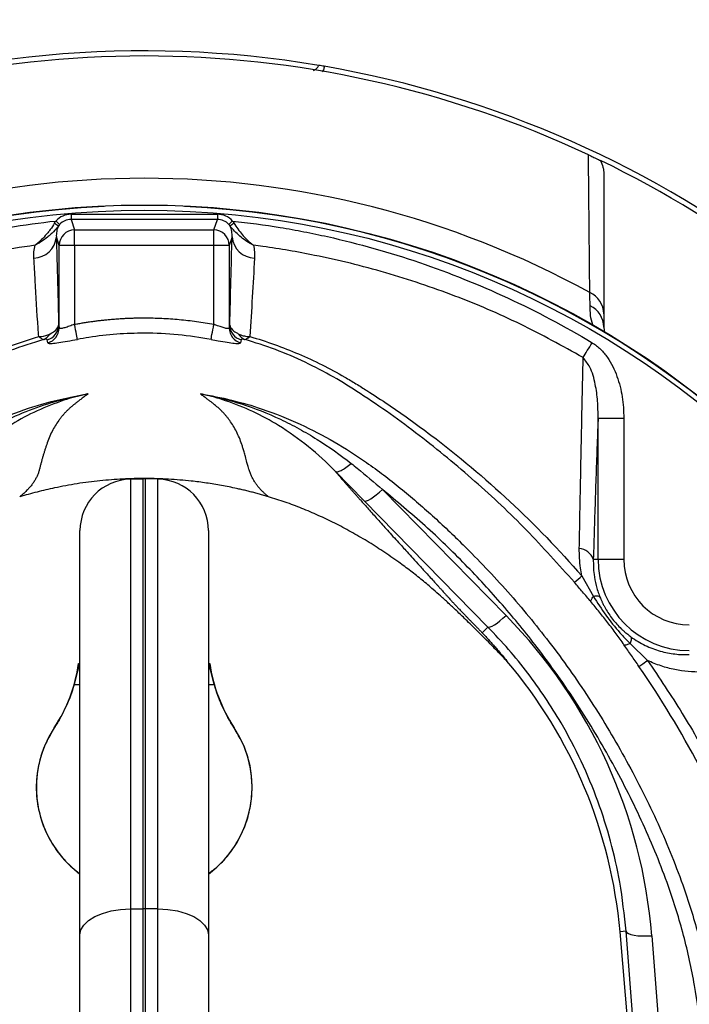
# Model space of a CAD drawing. Header units: millimetres. Extents: x 4154 to 8719, y 3932 to 8497.
# Tile 6 of 8: x 6315 to 6967, y 6312 to 7269. Entities that reach past the tile are written whole.
import ezdxf

# ---------------------------------------------------------------- set-up
doc = ezdxf.new("R2010")
doc.units = ezdxf.units.MM
doc.header["$LTSCALE"] = 5

msp = doc.modelspace()

# ---------------------------------------------------------------- linework, layer by layer
at = {"color": 7, "linetype": 'Continuous', "lineweight": 25}
for p, q in [((6365.26, 7080.16), (6365.26, 7075.16)), ((6365.26, 7080.16), (6507.63, 7080.16)), ((6507.63, 7080.16), (6507.63, 7075.16)), ((6354.18, 7070.26), (6353.22, 7069.08)), ((6365.26, 7075.16), (6368.69, 7064.89)), ((6507.63, 7075.16), (6365.26, 7075.16)), ((6504.2, 7064.89), (6507.63, 7075.16)), ((6519.68, 7069.08), (6518.71, 7070.26)), ((6368.69, 7049.91), (6368.69, 7064.89)), ((6368.69, 7064.89), (6504.2, 7064.89)), ((6504.2, 7049.91), (6504.2, 7064.89)), ((6353.69, 7049.91), (6350.95, 7058.12)), ((6521.94, 7058.12), (6519.2, 7049.91)), ((6353.69, 6969.48), (6353.69, 7049.91)), ((6368.69, 7049.91), (6353.69, 7049.91)), ((6368.69, 7049.91), (6368.69, 6973.11)), ((6504.2, 7049.91), (6368.69, 7049.91)), ((6504.2, 6973.11), (6504.2, 7049.91)), ((6519.2, 7049.91), (6504.2, 7049.91)), ((6519.2, 7049.91), (6519.2, 6969.48)), ((6883.63, 6970.34), (6884.31, 6964.83)), ((6878.03, 6744.48), (6878.03, 6881.92)), ((6878.03, 6881.92), (6903, 6881.92)), ((6903, 6881.92), (6903, 6744.48)), ((6650.55, 6801.25), (6622.55, 6829.84)), ((6423.07, 6822.41), (6435.57, 6822.63)), ((6423.07, 6822.41), (6423.07, 6404.47)), ((6435.57, 6404.58), (6435.57, 6822.63)), ((6437.32, 6822.63), (6437.32, 6404.58)), ((6449.82, 6822.41), (6437.32, 6822.63)), ((6449.82, 6404.47), (6449.82, 6822.41)), ((6668.28, 6812.39), (6788.52, 6689.78)), ((6770.79, 6678.64), (6650.55, 6801.25)), ((6373.95, 6379.06), (6373.95, 6772.42)), ((6498.95, 6772.42), (6498.95, 6379.06)), ((6873.38, 6744.48), (6878.03, 6744.48)), ((6878.03, 6744.48), (6903, 6744.48)), ((6862.25, 6728.27), (6873.57, 6708.45)), ((6770.79, 6678.64), (6765.24, 6673.12)), ((6909.13, 6662.6), (6926.24, 6646.08)), ((6423.07, 6404.47), (6435.57, 6404.58)), ((6423.07, 6404.47), (6423.07, 5958.03)), ((6435.57, 5957.88), (6435.57, 6404.58)), ((6437.32, 6404.58), (6437.32, 5957.88)), ((6449.82, 6404.47), (6437.32, 6404.58)), ((6449.82, 5958.03), (6449.82, 6404.47)), ((6905.28, 6382.57), (6899.37, 6382.05)), ((6928.18, 6052.77), (6899.37, 6382.05)), ((6929.41, 6073.57), (6905.28, 6382.57)), ((6373.95, 5992.18), (6373.95, 6379.06)), ((6498.95, 6379.06), (6498.95, 5992.18)), ((6930.17, 6378.28), (6954.3, 6069.27))]:
    msp.add_line(p, q, dxfattribs=at)
at = {"color": 8, "linetype": 'Continuous', "lineweight": 25}
for p, q in [((6368.28, 6622.65), (6373.95, 6622.65)), ((6498.95, 6622.65), (6504.61, 6622.65))]:
    msp.add_line(p, q, dxfattribs=at)
at = {"color": 7, "linetype": 'Continuous', "lineweight": 25, "flags": 128}
for points in [[(6350.48, 7073.61), (6351.18, 7072.98), (6351.85, 7072.36), (6352.48, 7071.8), (6353.03, 7071.29), (6353.49, 7070.88), (6353.85, 7070.56), (6354.08, 7070.35), (6354.18, 7070.26)], [(6522.41, 7073.61), (6521.71, 7072.98), (6521.04, 7072.36), (6520.41, 7071.8), (6519.86, 7071.29), (6519.4, 7070.88), (6519.05, 7070.56), (6518.82, 7070.35), (6518.71, 7070.26)], [(6371.43, 6958.46), (6371.33, 6959), (6371.14, 6960.01), (6370.87, 6961.46), (6370.53, 6963.29), (6370.12, 6965.44), (6369.67, 6967.85), (6369.19, 6970.43), (6368.69, 6973.11)], [(6501.46, 6958.46), (6501.56, 6959), (6501.75, 6960.01), (6502.02, 6961.46), (6502.36, 6963.29), (6502.77, 6965.44), (6503.22, 6967.85), (6503.7, 6970.43), (6504.2, 6973.11)], [(6863.53, 6940.77), (6864.45, 6942.29), (6865.43, 6943.93), (6866.47, 6945.67), (6867.55, 6947.48), (6868.68, 6949.36), (6869.84, 6951.3), (6871.02, 6953.26), (6872.2, 6955.25)], [(6650.55, 6801.25), (6651.47, 6801.04), (6652.86, 6801.34), (6654.69, 6802.14), (6656.91, 6803.42), (6659.46, 6805.14), (6662.25, 6807.25), (6665.22, 6809.69), (6668.28, 6812.39)], [(6770.79, 6678.64), (6771.71, 6678.43), (6773.1, 6678.73), (6774.93, 6679.54), (6777.15, 6680.81), (6779.7, 6682.53), (6782.49, 6684.64), (6785.46, 6687.08), (6788.52, 6689.78)], [(6917.77, 6640.35), (6918.12, 6640.57), (6918.68, 6640.95), (6919.47, 6641.47), (6920.46, 6642.14), (6921.64, 6642.95), (6923.01, 6643.88), (6924.55, 6644.93), (6926.24, 6646.08)], [(6373.95, 6379.06), (6374.89, 6383.97), (6377.67, 6388.68), (6382.19, 6393.04), (6388.28, 6396.87), (6395.72, 6400.03), (6404.21, 6402.41), (6413.44, 6403.91), (6423.07, 6404.47)], [(6449.82, 6404.47), (6459.45, 6403.91), (6468.68, 6402.41), (6477.18, 6400.03), (6484.61, 6396.87), (6490.7, 6393.04), (6495.22, 6388.68), (6498.01, 6383.97), (6498.95, 6379.06)], [(6905.28, 6382.57), (6905.99, 6381.41), (6907.56, 6380.37), (6909.94, 6379.49), (6913.04, 6378.8), (6916.76, 6378.32), (6920.95, 6378.06), (6925.48, 6378.05), (6930.17, 6378.28)]]:
    msp.add_lwpolyline(points, dxfattribs=at)
at = {"color": 7, "linetype": 'Continuous', "lineweight": 25}
for radius in [2282.5, 1755, 1712.5, 1704.24, 1655.13, 1650, 1612.32, 875, 870]:
    msp.add_circle((6436.45, 6214.15), radius, dxfattribs=at)
for centre, radius, start, end in [((6436.45, 6214.15), 1325, 282.3243, 257.6757), ((6436.45, 6214.15), 1325, 280.76585, 167.5), ((6436.45, 6214.15), 1270, 282.13688, 257.86312), ((6436.45, 6214.15), 1020, 64.93073, 115.06927), ((6436.45, 6214.15), 1025, 80.45668, 110.25796), ((6436.45, 6214.15), 1025, 80.16964, 80.45668), ((6436.45, 6214.15), 1025, 328.41497, 80.16964), ((6436.45, 6214.15), 1020, 40.83199, 64.21075), ((6436.45, 6214.15), 901, 61.23738, 118.76262), ((6436.45, 6214.15), 874.35, 92.56007, 87.43993), ((6364.9, 7091.2), 25.02, 231.22938, 242.14977), ((6507.99, 7091.19), 25.01, 297.8481, 308.77287), ((6368.69, 7049.89), 15, 90.02666, 179.90358), ((6504.2, 7049.89), 15, 0.09642, 89.97334), ((6328.18, 7060.28), 22.88, 272.41895, 354.58833), ((6544.71, 7060.28), 22.88, 185.41177, 267.5811), ((6860.53, 6982.9), 23.11, 0.9796, 65.83072), ((6860.21, 6970.03), 23.43, 0.75591, 64.55457), ((6338.2, 6972.48), 14.97, 285.24139, 359.79901), ((6338.72, 6969.54), 14.97, 285.17895, 359.77783), ((6534.17, 6969.54), 14.97, 180.22217, 254.82105), ((6534.69, 6972.48), 14.97, 180.20159, 254.75801), ((6334.64, 6968.92), 11.25, 291.31585, 331.95721), ((6538.25, 6968.92), 11.25, 208.04467, 248.68181), ((6423.95, 6772.42), 50, 91, 180), ((6436.45, 6772.64), 50, 89, 91), ((6448.95, 6772.42), 50, 0, 89), ((6858.11, 6738.89), 16.26, 20.07543, 84.26145), ((6966.78, 6744.48), 88.74, 180, 270), ((6966.78, 6744.48), 63.78, 180, 270), ((6617.34, 7013.89), 376.24, 309.15705, 310.61256), ((6223.95, 6663.6), 150, 326.44269, 352.1475), ((6377.01, 6669.54), 26.8, 260.3951, 262.36462), ((6495.88, 6669.54), 26.8, 277.63538, 279.6049), ((6648.95, 6663.6), 150, 187.8525, 213.55731), ((6431.16, 6341.09), 470, 5, 40.36326), ((6436.45, 6522.65), 105, 146.44269, 233.47039), ((6349.05, 6580.74), 0.115, 209.27891, 238.7834), ((6436.45, 6522.65), 105, 306.52961, 33.55731), ((6523.84, 6580.74), 0.115, 301.2166, 330.72109), ((6436.45, 6306.31), 98.27, 89.49123, 90.50877)]:
    msp.add_arc(centre, radius, start, end, dxfattribs=at)
for centre, major_axis, ratio, start_param, end_param in [((6365.28, 7060.13), (-6.33, 19), 0.998478, 5.962135, 6.794302), ((6507.61, 7060.13), (6.33, 19), 0.998478, 5.772069, 6.604236), ((6365.28, 7060.13), (-4.75, 14.27), 0.997466, 5.962135, 6.794302), ((6507.61, 7060.13), (4.75, 14.27), 0.997466, 5.772069, 6.604236), ((6431.16, 6339.3), (0, 500.55), 0.999956, 4.79033, 5.488054)]:
    msp.add_ellipse(centre, major_axis=major_axis, ratio=ratio, start_param=start_param, end_param=end_param, dxfattribs=at)
for points, knots in [([(6601.05, 7220), (6601.93, 7220.41), (6603.82, 7221.31), (6605.5, 7223.26), (6606.2, 7224.6), (6606.38, 7224.96)], [0, 0, 0, 0, 0.387702, 0.838729, 1, 1, 1, 1]), ([(6611.45, 7224.1), (6611.36, 7222.96), (6611.2, 7221.01), (6610.14, 7219.39), (6609.7, 7218.71)], [0, 0, 0, 0, 0.585322, 1, 1, 1, 1]), ([(6868.63, 7138.06), (6869.42, 7137.69), (6870.18, 7137.33), (6871.67, 7136.63), (6872.37, 7136.3), (6873.66, 7135.69), (6874.26, 7135.4), (6875.34, 7134.89), (6875.83, 7134.65), (6877.2, 7134), (6877.93, 7133.65), (6879.21, 7133.04), (6879.74, 7132.78), (6880.21, 7132.55)], [0, 0, 0, 0, 0.125, 0.125, 0.25, 0.25, 0.375, 0.375, 0.5, 0.5, 0.75, 0.75, 1, 1, 1, 1]), ([(6880.21, 7132.55), (6881.34, 7130.47), (6882.19, 7128.3), (6883.05, 7124.89), (6883.27, 7123.72), (6883.56, 7121.38), (6883.63, 7120.2), (6883.63, 7119.02)], [0, 0, 0, 0, 0.5, 0.5, 0.75, 0.75, 1, 1, 1, 1]), ([(6000.69, 6955.25), (6027.41, 6971.25), (6054.84, 6985.75), (6097.02, 7005.29), (6111.25, 7011.44), (6132.86, 7020.1), (6140.11, 7022.89), (6154.69, 7028.3), (6162.03, 7030.91), (6198.83, 7043.47), (6228.64, 7051.85), (6288.99, 7065.28), (6319.54, 7070.32), (6350.48, 7073.61)], [0, 0, 0, 0, 0.25, 0.25, 0.375, 0.375, 0.4375, 0.4375, 0.5, 0.5, 0.75, 0.75, 1, 1, 1, 1]), ([(6349.24, 7071.69), (6347.91, 7069.4), (6346.47, 7067.25), (6344.2, 7064.18), (6343.43, 7063.18), (6341.85, 7061.24), (6341.04, 7060.29), (6338.59, 7057.55), (6336.94, 7055.86), (6334.43, 7053.51), (6333.58, 7052.76), (6332.31, 7051.7), (6331.88, 7051.35), (6331.03, 7050.68), (6330.61, 7050.34), (6330.19, 7050.03)], [0, 0, 0, 0, 0.25, 0.25, 0.375, 0.375, 0.5, 0.5, 0.75, 0.75, 0.875, 0.875, 0.9375, 0.9375, 1, 1, 1, 1]), ([(6522.41, 7073.61), (6537.94, 7071.96), (6553.4, 7069.86), (6576.49, 7066.06), (6584.16, 7064.68), (6599.49, 7061.71), (6607.14, 7060.11), (6645.2, 7051.61), (6675, 7043.17), (6733.38, 7023.2), (6761.98, 7011.73), (6818, 6985.77), (6845.41, 6971.29), (6872.2, 6955.25)], [0, 0, 0, 0, 0.125, 0.125, 0.1875, 0.1875, 0.25, 0.25, 0.5, 0.5, 0.75, 0.75, 1, 1, 1, 1]), ([(6523.66, 7071.69), (6526.29, 7067.75), (6531.19, 7060.42), (6537.67, 7054.09), (6541.26, 7051.14), (6542.3, 7050.34), (6542.6, 7050.11), (6542.69, 7050.04), (6542.71, 7050.03)], [0, 0, 0, 0, 0.454116, 0.843162, 0.954708, 0.987193, 0.997739, 1, 1, 1, 1]), ([(6353.22, 7069.08), (6351.65, 7066.97), (6349.93, 7065.03), (6347.21, 7062.29), (6346.28, 7061.4), (6344.37, 7059.68), (6343.39, 7058.84), (6340.42, 7056.43), (6338.42, 7054.97), (6335.36, 7052.97), (6334.34, 7052.33), (6332.79, 7051.43), (6332.27, 7051.14), (6331.23, 7050.57), (6330.7, 7050.29), (6330.19, 7050.03)], [0, 0, 0, 0, 0.25, 0.25, 0.375, 0.375, 0.5, 0.5, 0.75, 0.75, 0.875, 0.875, 0.9375, 0.9375, 1, 1, 1, 1]), ([(6353.22, 7069.08), (6352.2, 7067.22), (6351.62, 7065.37), (6350.93, 7061.72), (6350.84, 7059.91), (6350.95, 7058.12)], [0, 0, 0, 0, 0.5, 0.5, 1, 1, 1, 1]), ([(6521.94, 7058.12), (6522.05, 7059.91), (6521.96, 7061.72), (6521.27, 7065.37), (6520.69, 7067.22), (6519.68, 7069.08)], [0, 0, 0, 0, 0.5, 0.5, 1, 1, 1, 1]), ([(6542.71, 7050.03), (6542.69, 7050.04), (6542.52, 7050.13), (6541.89, 7050.45), (6537.4, 7052.87), (6529.19, 7058.3), (6522.8, 7065.54), (6519.68, 7069.08)], [0, 0, 0, 0, 0.002275, 0.020565, 0.075993, 0.548632, 1, 1, 1, 1]), ([(6350.95, 7058.12), (6351.15, 7050.87), (6351.74, 7028.26), (6352.49, 6999.73), (6353.03, 6978.15), (6353.18, 6972.43)], [0, 0, 0, 0, 0.257764, 0.803139, 1, 1, 1, 1]), ([(6519.72, 6972.43), (6520.08, 6987.01), (6520.45, 7001.41), (6521.19, 7029.94), (6521.56, 7044.08), (6521.94, 7058.12)], [0, 0, 0, 0, 0.5, 0.5, 1, 1, 1, 1]), ([(6330.19, 7050.03), (6316.41, 7048.06), (6288.86, 7044.12), (6247.83, 7035.61), (6207.12, 7025.21), (6166.81, 7012.72), (6127.08, 6998.26), (6087.48, 6981.52), (6048.04, 6962.6), (6022.26, 6948.05), (6009.36, 6940.77)], [0, 0, 0, 0, 0.122337, 0.244675, 0.368212, 0.491749, 0.615629, 0.739815, 0.869729, 1, 1, 1, 1]), ([(6329.14, 7037.42), (6329.1, 7039.46), (6329, 7043.64), (6329.78, 7047.86), (6330.19, 7050.03)], [0, 0, 0, 0, 0.486636, 1, 1, 1, 1]), ([(6542.71, 7050.03), (6543.11, 7047.86), (6543.89, 7043.64), (6543.79, 7039.46), (6543.75, 7037.42)], [0, 0, 0, 0, 0.513391, 1, 1, 1, 1]), ([(6863.53, 6940.77), (6843.33, 6951.94), (6802.92, 6974.3), (6738.52, 7001.67), (6671.64, 7024.2), (6608.96, 7039.57), (6565.72, 7046.99), (6545.77, 7049.63), (6542.71, 7050.03)], [0, 0, 0, 0, 0.202931, 0.405864, 0.61444, 0.823014, 0.972808, 1, 1, 1, 1]), ([(6333.77, 6961.24), (6333.58, 6963.99), (6332.34, 6982.34), (6330.78, 7007.77), (6329.54, 7030.22), (6329.14, 7037.42)], [0, 0, 0, 0, 0.1068224, 0.7131647, 1, 1, 1, 1]), ([(6368.69, 6973.11), (6370.08, 6973.36), (6372.87, 6973.88), (6377.06, 6974.58), (6381.26, 6975.25), (6385.46, 6975.86), (6389.68, 6976.42), (6393.9, 6976.94), (6398.12, 6977.4), (6402.35, 6977.82), (6406.59, 6978.19), (6410.84, 6978.5), (6415.09, 6978.77), (6419.35, 6978.99), (6423.61, 6979.17), (6427.88, 6979.29), (6432.16, 6979.36), (6437.87, 6979.39), (6445, 6979.31), (6453.54, 6979.02), (6462.05, 6978.53), (6470.54, 6977.84), (6479, 6976.96), (6487.43, 6975.88), (6495.84, 6974.62), (6501.41, 6973.61), (6504.2, 6973.11)], [0, 0, 0, 0, 0.031208, 0.062402, 0.093586, 0.124764, 0.15594, 0.18712, 0.218306, 0.249503, 0.280716, 0.311948, 0.343204, 0.374488, 0.405804, 0.437156, 0.468549, 0.499987, 0.56282, 0.625492, 0.688036, 0.750484, 0.812871, 0.87523, 0.937595, 1, 1, 1, 1]), ([(6344.57, 6963.63), (6344.59, 6963.64), (6346.42, 6964.56), (6350.17, 6966.92), (6352.76, 6969.97), (6353.07, 6971.83), (6353.18, 6972.43)], [0, 0, 0, 0, 0.002009, 0.321327, 0.778255, 1, 1, 1, 1]), ([(6353.18, 6972.43), (6353.25, 6972.02), (6353.42, 6971.06), (6353.59, 6970.05), (6353.69, 6969.48)], [0, 0, 0, 0, 0.434986, 1, 1, 1, 1]), ([(6368.69, 6973.11), (6366.99, 6972.48), (6363.62, 6971.23), (6359.09, 6969.72), (6355.69, 6968.86), (6353.96, 6968.84), (6353.76, 6969.31), (6353.69, 6969.48)], [0, 0, 0, 0, 0.22668, 0.450053, 0.66585, 0.873809, 1, 1, 1, 1]), ([(6501.46, 6958.46), (6490.79, 6960.16), (6469.35, 6963.59), (6438.59, 6964.86), (6409.61, 6963.81), (6387.83, 6961.36), (6375.17, 6959.12), (6371.43, 6958.46)], [0, 0, 0, 0, 0.2478454, 0.4978281, 0.7048045, 0.913005, 1, 1, 1, 1]), ([(6519.2, 6969.48), (6519.02, 6969.23), (6518.66, 6968.72), (6516.13, 6969.08), (6512.46, 6970.15), (6508.28, 6971.6), (6505.43, 6972.65), (6504.2, 6973.11)], [0, 0, 0, 0, 0.205559, 0.410341, 0.618536, 0.835526, 1, 1, 1, 1]), ([(6519.2, 6969.48), (6519.3, 6970.05), (6519.47, 6971.06), (6519.64, 6972.02), (6519.72, 6972.43)], [0, 0, 0, 0, 0.565143, 1, 1, 1, 1]), ([(6519.72, 6972.43), (6520.18, 6970.92), (6520.78, 6969.01), (6524.2, 6965.97), (6526.64, 6964.58), (6528.32, 6963.63)], [0, 0, 0, 0, 0.533996, 0.67845, 1, 1, 1, 1]), ([(6333.77, 6961.24), (6333.79, 6961.24), (6334.67, 6961.25), (6338.6, 6961.41), (6341.96, 6962.66), (6344.57, 6963.63)], [0, 0, 0, 0, 0.0055954, 0.2236272, 1, 1, 1, 1]), ([(6333.77, 6961.24), (6333.78, 6961.23), (6334.22, 6960.83), (6336.13, 6959.2), (6337.59, 6958.77), (6338.73, 6958.44)], [0, 0, 0, 0, 0.005612, 0.223699, 1, 1, 1, 1]), ([(6342.14, 6958.04), (6341.96, 6958.34), (6341.72, 6958.76), (6339.39, 6958.51), (6338.73, 6958.44)], [0, 0, 0, 0, 0.716816, 1, 1, 1, 1]), ([(6342.64, 6955.09), (6342.79, 6954.92), (6343.17, 6954.46), (6346.43, 6954.43), (6352.89, 6955.21), (6361.6, 6956.64), (6368.17, 6957.85), (6371.43, 6958.46)], [0, 0, 0, 0, 0.130054, 0.345184, 0.563789, 0.7828, 1, 1, 1, 1]), ([(6501.46, 6958.46), (6503.82, 6958.02), (6509.34, 6957), (6517.42, 6955.61), (6524.43, 6954.63), (6529.21, 6954.33), (6529.9, 6954.84), (6530.25, 6955.09)], [0, 0, 0, 0, 0.157293, 0.368237, 0.576823, 0.78759, 1, 1, 1, 1]), ([(6528.32, 6963.63), (6529.75, 6963.03), (6532.57, 6961.84), (6536.36, 6961.32), (6538.57, 6961.24), (6539.1, 6961.24), (6539.12, 6961.24)], [0, 0, 0, 0, 0.438658, 0.865647, 0.99442, 1, 1, 1, 1]), ([(6534.16, 6958.44), (6534.15, 6958.44), (6533.38, 6958.56), (6531.31, 6958.7), (6530.99, 6958.32), (6530.75, 6958.04)], [0, 0, 0, 0, 0.001631, 0.283214, 1, 1, 1, 1]), ([(6534.16, 6958.44), (6534.8, 6958.46), (6535.55, 6958.71), (6536.8, 6959.42), (6537.24, 6959.71), (6538.15, 6960.4), (6538.63, 6960.8), (6539.12, 6961.24)], [0, 0, 0, 0, 0.5, 0.5, 0.75, 0.75, 1, 1, 1, 1]), ([(6854.92, 6722.15), (6839.62, 6739.31), (6809.01, 6773.63), (6758.38, 6821.24), (6704.38, 6865.62), (6657.89, 6898.96), (6620.56, 6922.25), (6592.99, 6936.58), (6564.24, 6949.01), (6544.18, 6955.29), (6534.16, 6958.44)], [0, 0, 0, 0, 0.171013, 0.342029, 0.516456, 0.690886, 0.767298, 0.843692, 0.921851, 1, 1, 1, 1]), ([(6539.12, 6961.24), (6555.41, 6956.57), (6571.23, 6950.88), (6602.03, 6937.68), (6617.01, 6930.17), (6635.25, 6919.69), (6638.87, 6917.54), (6646.06, 6913.13), (6649.63, 6910.86), (6660.31, 6904.04), (6667.36, 6899.4), (6688.28, 6885.24), (6701.95, 6875.47), (6742.09, 6845.17), (6767.72, 6823.65), (6816.71, 6777.97), (6840.06, 6753.8), (6862.25, 6728.27)], [0, 0, 0, 0, 0.125, 0.125, 0.25, 0.25, 0.28125, 0.28125, 0.3125, 0.3125, 0.375, 0.375, 0.5, 0.5, 0.75, 0.75, 1, 1, 1, 1]), ([(6872.2, 6955.25), (6875.22, 6953.44), (6877.91, 6951.29), (6881.6, 6947.66), (6882.77, 6946.39), (6885, 6943.72), (6886.07, 6942.33), (6889.05, 6938.06), (6890.79, 6935.09), (6893.88, 6928.93), (6895.23, 6925.74), (6898.76, 6915.92), (6900.37, 6909.24), (6902.5, 6895.71), (6903, 6888.85), (6903, 6881.92)], [0, 0, 0, 0, 0.125, 0.125, 0.1875, 0.1875, 0.25, 0.25, 0.375, 0.375, 0.5, 0.5, 0.75, 0.75, 1, 1, 1, 1]), ([(6859.73, 6755.07), (6860.13, 6775.83), (6860.92, 6817.34), (6862.14, 6876.92), (6863.01, 6917.57), (6863.48, 6938.53), (6863.53, 6940.77)], [0, 0, 0, 0, 0.320705, 0.641324, 0.961688, 1, 1, 1, 1]), ([(6878.03, 6881.92), (6877.99, 6887.39), (6877.91, 6898.4), (6875.49, 6915.04), (6871.78, 6930.03), (6865.83, 6937.78), (6863.53, 6940.77)], [0, 0, 0, 0, 0.26616, 0.534959, 0.820437, 1, 1, 1, 1]), ([(6235.03, 6837.72), (6244.99, 6845.14), (6265.93, 6860.76), (6297.5, 6878.26), (6328.35, 6891.44), (6354.51, 6899.76), (6372.13, 6903.74), (6380.32, 6905.23), (6381.13, 6905.38), (6381.51, 6905.44), (6381.69, 6905.47), (6381.75, 6905.49), (6381.77, 6905.49), (6381.78, 6905.49), (6381.78, 6905.49), (6381.78, 6905.49)], [0, 0, 0, 0, 0.228696, 0.481129, 0.662, 0.844462, 0.983698, 0.992359, 0.996686, 0.998844, 0.999495, 0.999902, 0.999958, 0.999993, 1, 1, 1, 1]), ([(6381.79, 6905.49), (6381.79, 6905.49), (6381.79, 6905.49), (6381.79, 6905.49), (6381.78, 6905.49), (6381.73, 6905.47), (6381.56, 6905.44), (6381.18, 6905.35), (6380.4, 6905.18), (6372.69, 6903.46), (6356.22, 6898.91), (6332.07, 6889.37), (6304.17, 6874.66), (6276.51, 6854.6), (6258.56, 6838.81), (6250.35, 6829.84), (6250.35, 6829.84)], [0, 0, 0, 0, 0.000021, 0.000055, 0.000108, 0.000177, 0.001292, 0.003498, 0.007904, 0.016714, 0.158002, 0.340592, 0.523205, 0.773902, 0.999998, 1, 1, 1, 1]), ([(6378.72, 6903.12), (6377.61, 6902.29), (6375.52, 6900.73), (6372.57, 6898.48), (6370.02, 6896.5), (6367.88, 6894.8), (6366.14, 6893.39), (6364.81, 6892.29), (6363.79, 6891.39), (6362.95, 6890.6), (6362.13, 6889.8), (6361.31, 6889), (6360.52, 6888.19), (6359.73, 6887.37), (6358.96, 6886.54), (6358.2, 6885.7), (6357.46, 6884.86), (6356.73, 6884), (6356.01, 6883.14), (6355.31, 6882.27), (6354.62, 6881.39), (6353.95, 6880.51), (6352.25, 6878.21), (6349.7, 6874.34), (6346.63, 6868.75), (6343.85, 6862.67), (6341.94, 6857.48), (6340.58, 6853.33), (6339.64, 6850.39), (6338.73, 6847.43), (6337.85, 6844.45), (6336.99, 6841.45), (6336.17, 6838.42), (6335.36, 6835.37), (6334.73, 6832.83), (6334.2, 6830.79), (6333.72, 6829.27), (6333.18, 6827.76), (6332.57, 6826.26), (6331.9, 6824.78), (6331.15, 6823.31), (6330.34, 6821.85), (6329.46, 6820.4), (6328.52, 6818.97), (6327.5, 6817.55), (6326.42, 6816.14), (6325.27, 6814.74), (6324.05, 6813.36), (6322.76, 6811.99), (6321.41, 6810.63), (6319.99, 6809.28), (6318.5, 6807.94), (6316.95, 6806.61), (6315.84, 6805.72), (6315.29, 6805.28)], [0, 0, 0, 0, 0.028981, 0.05462, 0.076899, 0.095804, 0.111324, 0.123447, 0.132169, 0.140832, 0.149578, 0.158407, 0.16732, 0.176318, 0.1854, 0.194567, 0.20382, 0.213157, 0.222581, 0.232091, 0.241687, 0.25137, 0.26114, 0.31708, 0.377982, 0.443881, 0.514805, 0.545901, 0.57699, 0.608072, 0.639147, 0.670215, 0.701275, 0.732327, 0.763372, 0.778693, 0.793665, 0.808292, 0.822579, 0.836529, 0.850148, 0.863441, 0.876413, 0.88907, 0.901419, 0.913467, 0.92522, 0.936688, 0.947878, 0.958799, 0.969461, 0.979875, 0.990051, 1, 1, 1, 1]), ([(6622.55, 6829.84), (6622.55, 6829.84), (6614.13, 6839.02), (6596.67, 6854.31), (6569.53, 6874.09), (6542.3, 6888.71), (6517.61, 6898.61), (6500.69, 6903.34), (6492.63, 6905.15), (6491.8, 6905.33), (6491.39, 6905.42), (6491.2, 6905.47), (6491.12, 6905.49), (6491.11, 6905.49), (6491.11, 6905.49), (6491.11, 6905.49), (6491.11, 6905.49)], [0, 0, 0, 0, 0.000002, 0.231557, 0.462978, 0.648909, 0.834815, 0.981819, 0.99129, 0.996027, 0.998397, 0.999589, 0.999894, 0.99996, 0.999994, 1, 1, 1, 1]), ([(6491.11, 6905.49), (6491.13, 6905.49), (6491.17, 6905.48), (6491.22, 6905.47), (6491.24, 6905.47), (6491.32, 6905.45), (6491.38, 6905.44), (6491.53, 6905.42), (6491.64, 6905.4), (6491.96, 6905.34), (6492.17, 6905.3), (6492.8, 6905.19), (6493.22, 6905.11), (6494.48, 6904.88), (6495.33, 6904.72), (6497.85, 6904.23), (6499.53, 6903.89), (6504.56, 6902.83), (6507.89, 6902.06), (6517.86, 6899.59), (6524.45, 6897.72), (6543.92, 6891.48), (6556.58, 6886.49), (6575.08, 6877.8), (6581.16, 6874.71), (6593.07, 6868.19), (6598.91, 6864.76), (6616.13, 6853.98), (6627.18, 6846.14), (6637.86, 6837.72)], [0, 0, 0, 0, 0.000488, 0.000488, 0.000977, 0.000977, 0.001953, 0.001953, 0.003906, 0.003906, 0.007813, 0.007813, 0.015625, 0.015625, 0.03125, 0.03125, 0.0625, 0.0625, 0.125, 0.125, 0.25, 0.25, 0.5, 0.5, 0.625, 0.625, 0.75, 0.75, 1, 1, 1, 1]), ([(6557.3, 6805.37), (6556.95, 6805.66), (6556.23, 6806.24), (6555.22, 6807.1), (6554.22, 6807.97), (6553.26, 6808.83), (6552.33, 6809.71), (6551.43, 6810.59), (6550.56, 6811.47), (6549.71, 6812.35), (6548.9, 6813.24), (6548.12, 6814.13), (6547.37, 6815.03), (6546.65, 6815.93), (6545.96, 6816.84), (6545.3, 6817.75), (6544.68, 6818.66), (6543.65, 6820.24), (6542.31, 6822.55), (6540.8, 6825.62), (6539.43, 6828.9), (6538.35, 6831.96), (6537.38, 6835.28), (6536.26, 6839.32), (6534.97, 6844.08), (6533.67, 6848.78), (6532.5, 6852.72), (6530.38, 6859.37), (6526.77, 6868.28), (6521.78, 6876.73), (6518.06, 6881.67), (6516.43, 6883.7), (6514.71, 6885.69), (6512.93, 6887.63), (6511.06, 6889.53), (6509.54, 6890.99), (6508.24, 6892.14), (6507.15, 6893.06), (6505.74, 6894.21), (6504.02, 6895.59), (6501.99, 6897.19), (6499.65, 6899), (6497.01, 6901.01), (6495.15, 6902.39), (6494.17, 6903.12)], [0, 0, 0, 0, 0.006505, 0.013097, 0.01978, 0.026557, 0.033431, 0.040405, 0.047482, 0.054664, 0.061955, 0.069357, 0.076872, 0.084502, 0.092251, 0.100119, 0.108109, 0.116224, 0.142061, 0.170607, 0.201889, 0.23593, 0.260358, 0.301454, 0.35921, 0.407807, 0.449606, 0.484611, 0.621537, 0.738683, 0.761365, 0.783575, 0.805315, 0.826589, 0.847401, 0.867756, 0.87521, 0.885269, 0.89793, 0.913186, 0.931031, 0.951456, 0.974449, 1, 1, 1, 1]), ([(6878.03, 6881.92), (6877.8, 6875.78), (6876.84, 6850.69), (6875.23, 6805.46), (6874, 6764.8), (6873.38, 6744.48)], [0, 0, 0, 0, 0.139351, 0.569671, 1, 1, 1, 1]), ([(6622.55, 6829.84), (6623, 6829.51), (6623.71, 6829.43), (6625.6, 6829.81), (6626.77, 6830.26), (6629.48, 6831.66), (6631.02, 6832.6), (6634.31, 6834.88), (6636.07, 6836.23), (6637.86, 6837.72)], [0, 0, 0, 0, 0.25, 0.25, 0.5, 0.5, 0.75, 0.75, 1, 1, 1, 1]), ([(6622.55, 6829.84), (6623.02, 6829.29), (6623.96, 6828.19), (6625.43, 6826.48), (6626.94, 6824.73), (6628.5, 6822.92), (6630.11, 6821.07), (6631.77, 6819.17), (6633.47, 6817.22), (6635.22, 6815.22), (6637.02, 6813.18), (6638.87, 6811.08), (6640.76, 6808.93), (6642.7, 6806.74), (6644.69, 6804.49), (6648.58, 6800.11), (6654.73, 6793.22), (6663.55, 6783.38), (6673.33, 6772.53), (6681.48, 6763.52), (6687.9, 6756.44), (6692.56, 6751.31), (6698.12, 6745.19), (6704.6, 6738.06), (6711.98, 6729.94), (6717.85, 6723.49), (6721.9, 6719.03), (6723.94, 6716.78), (6726.2, 6714.28), (6728.41, 6711.84), (6730.46, 6709.57), (6732.22, 6707.62), (6733.8, 6705.88), (6735.21, 6704.33), (6736.43, 6702.99), (6737.49, 6701.84), (6738.33, 6700.92), (6739.12, 6700.08), (6739.93, 6699.22), (6740.88, 6698.22), (6741.96, 6697.08), (6743.19, 6695.79), (6744.56, 6694.37), (6746.07, 6692.8), (6747.72, 6691.09), (6749.51, 6689.24), (6751.54, 6687.14), (6753.76, 6684.85), (6756.12, 6682.43), (6758.44, 6680.04), (6760.73, 6677.7), (6762.99, 6675.4), (6764.5, 6673.88), (6765.24, 6673.12)], [0, 0, 0, 0, 0.014704, 0.029556, 0.044557, 0.05971, 0.075015, 0.090474, 0.106088, 0.121858, 0.137786, 0.153872, 0.170118, 0.186525, 0.203094, 0.219826, 0.282441, 0.349841, 0.422063, 0.499138, 0.525545, 0.558172, 0.597019, 0.642087, 0.693376, 0.750886, 0.763599, 0.778025, 0.794165, 0.81202, 0.825981, 0.838522, 0.849644, 0.859348, 0.867636, 0.874512, 0.879981, 0.883799, 0.888088, 0.892873, 0.89817, 0.903991, 0.910347, 0.917245, 0.92469, 0.932686, 0.941238, 0.951698, 0.961868, 0.971763, 0.981404, 0.990809, 1, 1, 1, 1]), ([(6637.86, 6837.72), (6639.79, 6836.19), (6650.12, 6828), (6660.13, 6819.39), (6668.28, 6812.39)], [0, 0, 0, 0, 0.186591, 1, 1, 1, 1]), ([(6557.3, 6805.37), (6555.84, 6805.8), (6552.91, 6806.67), (6548.51, 6807.9), (6544.09, 6809.1), (6539.66, 6810.24), (6535.22, 6811.34), (6530.76, 6812.39), (6522.93, 6814.14), (6511.69, 6816.39), (6496.98, 6818.79), (6479.78, 6820.98), (6460.07, 6822.61), (6437.86, 6823.26), (6415.61, 6822.75), (6393.35, 6821.06), (6371.18, 6818.19), (6353.62, 6814.95), (6340.64, 6812.07), (6332.13, 6809.99), (6323.68, 6807.74), (6318.09, 6806.1), (6315.29, 6805.28)], [0, 0, 0, 0, 0.018632, 0.037267, 0.055907, 0.074554, 0.093211, 0.11188, 0.130563, 0.191223, 0.251919, 0.312728, 0.40308, 0.493518, 0.584275, 0.674951, 0.766266, 0.85739, 0.893103, 0.928765, 0.964392, 1, 1, 1, 1]), ([(6954.3, 6069.27), (6958.15, 6082.52), (6965.86, 6109), (6973.7, 6149.9), (6978.7, 6191.49), (6980.56, 6235.7), (6978.66, 6281.98), (6972.44, 6330.46), (6961.92, 6378.73), (6945.57, 6431.38), (6922.54, 6487.29), (6892.72, 6546.5), (6858.45, 6604.04), (6822.16, 6655.36), (6785.4, 6700.42), (6748.95, 6739.88), (6710.15, 6777.57), (6682.23, 6800.79), (6668.28, 6812.39)], [0, 0, 0, 0, 0.049163, 0.098327, 0.148545, 0.198762, 0.256365, 0.313971, 0.373236, 0.432505, 0.510301, 0.588127, 0.667778, 0.747427, 0.810116, 0.872806, 0.936405, 1, 1, 1, 1]), ([(6789.28, 6645.48), (6786.8, 6648.06), (6781.95, 6653.11), (6774.81, 6660.46), (6767.96, 6667.42), (6761.42, 6673.98), (6755.19, 6680.14), (6748.24, 6686.89), (6740.67, 6694.11), (6732.55, 6701.72), (6724.96, 6708.65), (6716.53, 6716.14), (6706.9, 6724.28), (6695.71, 6733.14), (6685.51, 6740.7), (6676.49, 6747.06), (6668.77, 6752.29), (6661.02, 6757.32), (6653.24, 6762.17), (6645.43, 6766.82), (6637.58, 6771.28), (6629.7, 6775.56), (6621.79, 6779.64), (6613.84, 6783.53), (6605.87, 6787.23), (6597.86, 6790.73), (6589.81, 6794.05), (6581.74, 6797.18), (6573.63, 6800.11), (6565.49, 6802.86), (6560.03, 6804.54), (6557.3, 6805.38)], [0, 0, 0, 0, 0.037662, 0.073593, 0.107793, 0.140264, 0.171008, 0.200027, 0.242046, 0.281061, 0.317074, 0.350093, 0.399654, 0.449657, 0.500151, 0.5331, 0.565762, 0.598149, 0.630273, 0.662147, 0.693782, 0.725192, 0.75639, 0.787389, 0.818204, 0.848847, 0.879333, 0.909677, 0.939893, 0.969996, 1, 1, 1, 1]), ([(6862.25, 6728.27), (6861.76, 6730.87), (6860.02, 6739.95), (6859.85, 6748.77), (6859.73, 6755.07)], [0, 0, 0, 0, 0.285476, 1, 1, 1, 1]), ([(6873.38, 6744.48), (6873.41, 6739.62), (6873.47, 6731.43), (6875.87, 6719.09), (6878.26, 6711.63), (6879.81, 6707.8), (6879.88, 6707.63)], [0, 0, 0, 0, 0.412003, 0.695599, 0.986213, 1, 1, 1, 1]), ([(6870.95, 6703.31), (6868.32, 6706.44), (6865.66, 6709.56), (6860.31, 6715.83), (6857.62, 6718.98), (6854.92, 6722.15)], [0, 0, 0, 0, 0.5, 0.5, 1, 1, 1, 1]), ([(6870.95, 6703.31), (6870.88, 6703.78), (6871.06, 6704.46), (6871.95, 6706.2), (6872.64, 6707.25), (6873.57, 6708.45)], [0, 0, 0, 0, 0.5, 0.5, 1, 1, 1, 1]), ([(6879.88, 6707.63), (6879.53, 6708.1), (6878.81, 6708.42), (6876.67, 6708.7), (6875.26, 6708.66), (6873.57, 6708.45)], [0, 0, 0, 0, 0.5, 0.5, 1, 1, 1, 1]), ([(6873.57, 6708.45), (6877.42, 6702.31), (6885.18, 6689.97), (6897.35, 6674.77), (6905.79, 6666.05), (6909.13, 6662.6)], [0, 0, 0, 0, 0.3738774, 0.7521107, 1, 1, 1, 1]), ([(6879.88, 6707.63), (6880.12, 6707.03), (6880.58, 6705.93), (6881.25, 6704.41), (6881.83, 6703.16), (6882.65, 6701.44), (6883.73, 6699.31), (6885.69, 6695.73), (6888.38, 6691.37), (6892.09, 6686.25), (6896.16, 6681.41), (6899.73, 6677.74), (6902.75, 6674.94), (6904.84, 6673.12), (6907.27, 6671.14), (6908.9, 6669.92), (6909.95, 6669.13)], [0, 0, 0, 0, 0.039729, 0.073756, 0.102077, 0.12469, 0.190808, 0.248842, 0.373224, 0.498565, 0.623177, 0.748673, 0.806859, 0.874268, 0.919078, 1, 1, 1, 1]), ([(6903.23, 6661.37), (6900.72, 6664.96), (6898.17, 6668.53), (6892.96, 6675.64), (6890.3, 6679.18), (6884.88, 6686.23), (6882.13, 6689.71), (6876.58, 6696.58), (6873.78, 6699.97), (6870.95, 6703.31)], [0, 0, 0, 0, 0.25, 0.25, 0.5, 0.5, 0.75, 0.75, 1, 1, 1, 1]), ([(6905.28, 6382.57), (6903.57, 6398.56), (6900.42, 6428.06), (6890.67, 6470.3), (6878.23, 6509.66), (6862.15, 6548.22), (6844.55, 6581.76), (6826.79, 6610.19), (6809.75, 6634.03), (6791.22, 6657.02), (6777.6, 6671.44), (6770.79, 6678.64)], [0, 0, 0, 0, 0.146285, 0.269867, 0.393449, 0.520648, 0.647844, 0.735225, 0.822605, 0.911303, 1, 1, 1, 1]), ([(6765.24, 6673.12), (6765.7, 6672.63), (6766.62, 6671.63), (6768.03, 6670.1), (6769.46, 6668.53), (6770.92, 6666.91), (6772.41, 6665.26), (6773.92, 6663.56), (6775.46, 6661.82), (6776.98, 6660.09), (6778.87, 6657.92), (6781.44, 6654.94), (6785.05, 6650.67), (6787.75, 6647.35), (6789.28, 6645.48)], [0, 0, 0, 0, 0.061077, 0.12251, 0.184317, 0.246519, 0.309134, 0.372181, 0.435678, 0.499644, 0.56001, 0.663535, 0.810207, 1, 1, 1, 1]), ([(6909.95, 6669.13), (6910.34, 6668.67), (6910.46, 6667.86), (6910.18, 6665.65), (6909.78, 6664.24), (6909.13, 6662.6)], [0, 0, 0, 0, 0.5, 0.5, 1, 1, 1, 1]), ([(6909.95, 6669.13), (6912.23, 6667.47), (6914.55, 6665.93), (6919.22, 6663.14), (6921.58, 6661.88), (6926.33, 6659.59), (6928.72, 6658.56), (6933.54, 6656.73), (6935.97, 6655.93), (6943.25, 6653.85), (6948.03, 6652.93), (6957.48, 6651.83), (6962.15, 6651.67), (6966.78, 6651.85)], [0, 0, 0, 0, 0.125, 0.125, 0.25, 0.25, 0.375, 0.375, 0.5, 0.5, 0.75, 0.75, 1, 1, 1, 1]), ([(6903.23, 6661.37), (6903.69, 6661.16), (6904.43, 6661.16), (6906.42, 6661.58), (6907.67, 6661.99), (6909.13, 6662.6)], [0, 0, 0, 0, 0.5, 0.5, 1, 1, 1, 1]), ([(6917.77, 6640.35), (6915.33, 6643.89), (6912.9, 6647.42), (6908.06, 6654.43), (6905.65, 6657.91), (6903.23, 6661.37)], [0, 0, 0, 0, 0.5, 0.5, 1, 1, 1, 1]), ([(6373.45, 6642.97), (6372.49, 6639.79), (6371.74, 6636.46), (6370.53, 6631.34), (6370.12, 6629.6), (6369.23, 6626.12), (6368.77, 6624.38), (6368.28, 6622.65)], [0, 0, 0, 0, 0.5, 0.5, 0.75, 0.75, 1, 1, 1, 1]), ([(6504.61, 6622.65), (6503.63, 6626.12), (6502.78, 6629.58), (6501.56, 6634.7), (6501.17, 6636.4), (6500.35, 6639.74), (6499.92, 6641.38), (6499.44, 6642.97)], [0, 0, 0, 0, 0.5, 0.5, 0.75, 0.75, 1, 1, 1, 1]), ([(6916.71, 5801.85), (6940.81, 5831.29), (6962.02, 5862.37), (6989.68, 5911.36), (6998.21, 5928.08), (7009.95, 5953.77), (7013.68, 5962.43), (7019.02, 5975.58), (7020.75, 5979.98), (7024.13, 5988.85), (7025.77, 5993.31), (7033.74, 6015.69), (7039.3, 6033.74), (7048.81, 6070.12), (7052.76, 6088.46), (7059.06, 6125.42), (7061.41, 6144.04), (7063.7, 6172.2), (7064.25, 6181.62), (7064.77, 6195.81), (7064.9, 6200.55), (7065.03, 6210.05), (7065.04, 6214.81), (7064.84, 6238.55), (7063.82, 6257.39), (7060.14, 6294.81), (7057.48, 6313.38), (7050.55, 6350.25), (7046.28, 6368.55), (7038.67, 6395.8), (7035.93, 6404.85), (7030.04, 6422.88), (7026.89, 6431.87), (7020.23, 6449.61), (7016.72, 6458.39), (7009.32, 6475.76), (7005.49, 6484.38), (6993.67, 6510.05), (6985.31, 6526.93), (6958.83, 6576.81), (6939.28, 6609.08), (6917.77, 6640.35)], [0, 0, 0, 0, 0.125, 0.125, 0.1875, 0.1875, 0.21875, 0.21875, 0.234375, 0.234375, 0.25, 0.25, 0.3125, 0.3125, 0.375, 0.375, 0.4375, 0.4375, 0.46875, 0.46875, 0.484375, 0.484375, 0.5, 0.5, 0.5625, 0.5625, 0.625, 0.625, 0.6875, 0.6875, 0.71875, 0.71875, 0.75, 0.75, 0.78125, 0.78125, 0.8125, 0.8125, 0.875, 0.875, 1, 1, 1, 1]), ([(6926.24, 6646.08), (6937.66, 6629.07), (6960.52, 6595.02), (6990.83, 6541.42), (7017.63, 6486.02), (7039.47, 6430.72), (7056.04, 6375.73), (7067.48, 6321.46), (7074.39, 6266.43), (7076.59, 6210.74), (7073.8, 6154.73), (7066.13, 6098.78), (7053.75, 6043.68), (7036.78, 5989.89), (7015.25, 5937.76), (6989.32, 5887.63), (6959.58, 5839.61), (6936.48, 5809.95), (6924.95, 5795.15)], [0, 0, 0, 0, 0.0669089, 0.1339666, 0.2009692, 0.2678027, 0.3279914, 0.3883953, 0.4487901, 0.5089666, 0.5702386, 0.6317399, 0.6932496, 0.7545331, 0.8157902, 0.8772669, 0.9387433, 1, 1, 1, 1]), ([(6978.85, 6634.88), (6970.14, 6634.64), (6961.38, 6635.38), (6950.36, 6637.65), (6948.15, 6638.18), (6943.73, 6639.37), (6941.51, 6640.04), (6934.87, 6642.27), (6930.51, 6644.03), (6926.24, 6646.08)], [0, 0, 0, 0, 0.5, 0.5, 0.625, 0.625, 0.75, 0.75, 1, 1, 1, 1]), ([(6368.28, 6622.65), (6366.16, 6615.19), (6363.49, 6607.95), (6358.66, 6597.41), (6356.9, 6593.95), (6353.14, 6587.18), (6351.13, 6583.88), (6348.99, 6580.64)], [0, 0, 0, 0, 0.5, 0.5, 0.75, 0.75, 1, 1, 1, 1]), ([(6523.9, 6580.64), (6519.62, 6587.11), (6515.87, 6593.85), (6511.03, 6604.38), (6509.55, 6607.97), (6506.87, 6615.23), (6505.67, 6618.92), (6504.61, 6622.65)], [0, 0, 0, 0, 0.5, 0.5, 0.75, 0.75, 1, 1, 1, 1]), ([(6348.99, 6580.64), (6346.37, 6576.3), (6341.13, 6567.6), (6335.74, 6553.31), (6332.36, 6538.45), (6331.09, 6522.41), (6332.45, 6505.51), (6336.78, 6488.26), (6343.98, 6471.98), (6353.84, 6457.23), (6363.95, 6445.97), (6371.35, 6440.65), (6373.95, 6438.78)], [0, 0, 0, 0, 0.095651, 0.191302, 0.286951, 0.382601, 0.494015, 0.605429, 0.716843, 0.828257, 0.939619, 1, 1, 1, 1]), ([(6498.95, 6438.74), (6501.98, 6440.99), (6509.75, 6446.74), (6520.09, 6458.54), (6529.69, 6473.44), (6536.63, 6489.82), (6540.69, 6507.11), (6541.86, 6524.87), (6539.92, 6542.52), (6534.76, 6561.71), (6527.86, 6573.75), (6523.9, 6580.64)], [0, 0, 0, 0, 0.071152, 0.182372, 0.293665, 0.404959, 0.516336, 0.627713, 0.739143, 0.850573, 1, 1, 1, 1])]:
    msp.add_open_spline(points, degree=3, knots=knots, dxfattribs=at)
for points in [[(6869.99, 7003.98), (6869.48, 7049.4), (6869.03, 7093.98), (6868.63, 7138.06)], [(6883.63, 7119.02), (6883.63, 7074.38), (6883.63, 7029.24), (6883.63, 6983.29)], [(6349.24, 7071.69), (6349.62, 7072.35), (6350.03, 7072.99), (6350.48, 7073.61)], [(6522.41, 7073.61), (6522.86, 7072.99), (6523.27, 7072.35), (6523.66, 7071.69)], [(6543.75, 7037.42), (6542.39, 7012.34), (6540.88, 6987.01), (6539.12, 6961.24)], [(6870.27, 6991.19), (6870.18, 6995.24), (6870.09, 6999.5), (6869.99, 7003.98)], [(6883.63, 6983.29), (6883.63, 6978.76), (6883.63, 6974.44), (6883.63, 6970.34)], [(6342.64, 6955.09), (6342.47, 6956.11), (6342.31, 6957.09), (6342.14, 6958.04)], [(6530.75, 6958.04), (6530.58, 6957.09), (6530.42, 6956.11), (6530.25, 6955.09)], [(6381.96, 6905.52), (6380.88, 6904.73), (6379.8, 6903.93), (6378.72, 6903.12)], [(6491.11, 6905.49), (6492.13, 6904.71), (6493.15, 6903.92), (6494.17, 6903.12)]]:
    msp.add_open_spline(points, degree=3, dxfattribs=at)
at = {"color": 8, "linetype": 'Continuous', "lineweight": 25}
for points, knots in [([(6873.59, 6971.29), (6873.41, 6971.69), (6870.45, 6978.22), (6870.36, 6984.91), (6870.27, 6991.19)], [0, 0, 0, 0, 0.060874, 1, 1, 1, 1]), ([(6190.2, 6888.81), (6196.17, 6892.99), (6212.22, 6904.24), (6239.32, 6921.1), (6270.73, 6937.77), (6302.26, 6951.35), (6323.24, 6957.94), (6333.77, 6961.24)], [0, 0, 0, 0, 0.135448, 0.363878, 0.591887, 0.795283, 1, 1, 1, 1]), ([(6338.73, 6958.44), (6327.81, 6954.98), (6305.86, 6948.05), (6273.87, 6933.81), (6242.78, 6916.68), (6214.9, 6898.61), (6197.7, 6886.13), (6190.2, 6880.69)], [0, 0, 0, 0, 0.203793, 0.409242, 0.621921, 0.835006, 1, 1, 1, 1]), ([(6190.2, 6815.33), (6194.73, 6819.21), (6209.58, 6831.9), (6237.21, 6850.57), (6272.77, 6870.95), (6309.15, 6886.85), (6345.63, 6898.72), (6369.85, 6903.25), (6381.96, 6905.52)], [0, 0, 0, 0, 0.084135, 0.275211, 0.466667, 0.657541, 0.828781, 1, 1, 1, 1]), ([(6491.11, 6905.49), (6501.22, 6903.65), (6521.53, 6899.95), (6554.16, 6890.23), (6587.72, 6876.83), (6621.61, 6859.17), (6654.13, 6838.34), (6685.93, 6814.11), (6717.08, 6787.09), (6752.25, 6753.68), (6790.73, 6713.29), (6831.75, 6663.56), (6869.81, 6609.9), (6904.6, 6551.92), (6935.35, 6491.31), (6959.13, 6433.81), (6975.83, 6380.41), (6986.72, 6331.4), (6993.39, 6281.21), (6995.58, 6230.62), (6993.21, 6180.49), (6986.47, 6130.68), (6975.23, 6081.12), (6960.51, 6035.49), (6943.32, 5993.95), (6924.46, 5956.4), (6902.42, 5919.67), (6877.47, 5884.3), (6848.37, 5849.92), (6827.52, 5827.32), (6815.26, 5816.85), (6815.2, 5816.8)], [0, 0, 0, 0, 0.022148, 0.044472, 0.073363, 0.10017, 0.127202, 0.157194, 0.187229, 0.217255, 0.263349, 0.309443, 0.358779, 0.408117, 0.458578, 0.50902, 0.545827, 0.582632, 0.620478, 0.658324, 0.695181, 0.732039, 0.770009, 0.807978, 0.838306, 0.869568, 0.900829, 0.932805, 0.964781, 0.999807, 1, 1, 1, 1])]:
    msp.add_open_spline(points, degree=3, knots=knots, dxfattribs=at)

doc.saveas('drawing.dxf')
